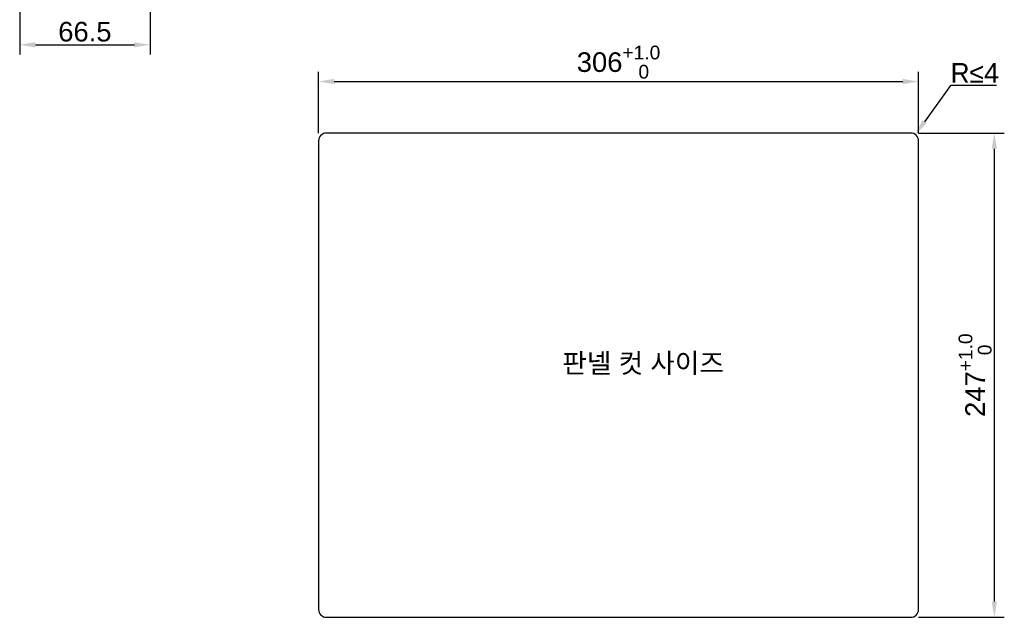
# Model space of a CAD drawing. Header units: millimetres. Extents: x 0 to 2577, y 0 to 841.
# Tile 53 of 68: x 2075 to 2577, y 0 to 305. Entities that reach past the tile are written whole.
import ezdxf

# ---------------------------------------------------------------- set-up
doc = ezdxf.new("R2010")
doc.units = ezdxf.units.MM
doc.layers.add('11_COMPONENTS', color=7, linetype='Continuous')
doc.styles.get("Standard").update_dxf_attribs({"font": 'ARIAL.TTF'})
doc.dimstyles.new('WALL', dxfattribs={"dimtxt": 10, "dimasz": 8, "dimexe": 5, "dimexo": 5, "dimgap": 1.5, "dimtad": 1, "dimtoh": 1, "dimdsep": 46, "dimtxsty": 'Standard', "dimcen": 0, "dimadec": 0, "dimazin": 0, "dimtp": 0.001, "dimtm": 0.001, "dimtfac": 1, "dimtofl": 0, "dimtmove": 0, "dimatfit": 3, "dimfxl": 1, "dimtolj": 1, "dimarcsym": 0})

# ---------------------------------------------------------------- blocks, each defined once
blk = doc.blocks.new('*D30')
at = {"color": 0, "lineweight": -2}
for p, q in [((2141.04, 420.23), (2141.04, 287.42)), ((2074.54, 355.38), (2074.54, 287.42)), ((2082.54, 292.42), (2133.04, 292.42))]:
    blk.add_line(p, q, dxfattribs=at)
at = {"color": 0}
for points in [[(2082.54, 293.75), (2082.54, 291.08), (2074.54, 292.42)], [(2133.04, 293.75), (2133.04, 291.08), (2141.04, 292.42)]]:
    blk.add_solid(points, dxfattribs=at)
at = {"layer": 'Defpoints', "color": 0}
for p in [(2141.04, 425.23), (2074.54, 360.38), (2141.04, 292.42)]:
    blk.add_point(p, dxfattribs=at)
at = {"color": 0, "insert": (2107.79, 299.02), "char_height": 10, "attachment_point": 5}
blk.add_mtext('\\A1;66.5', dxfattribs=at)
blk = doc.blocks.new('*D33')
at = {"color": 0, "lineweight": -2}
for p, q in [((2226.98, 247.4), (2226.98, 278.67)), ((2532.98, 247.4), (2532.98, 278.67)), ((2234.98, 273.67), (2524.98, 273.67))]:
    blk.add_line(p, q, dxfattribs=at)
at = {"color": 0}
for points in [[(2234.98, 275), (2234.98, 272.33), (2226.98, 273.67)], [(2524.98, 275), (2524.98, 272.33), (2532.98, 273.67)]]:
    blk.add_solid(points, dxfattribs=at)
at = {"layer": 'Defpoints', "color": 0}
for p in [(2532.98, 273.67), (2226.98, 242.4), (2532.98, 242.4)]:
    blk.add_point(p, dxfattribs=at)
at = {"color": 0, "insert": (2379.98, 283.57), "char_height": 10, "attachment_point": 5}
blk.add_mtext('\\A1;306{\\H0.7x;\\S+1.0^    0;}', dxfattribs=at)
blk = doc.blocks.new('*D34')
at = {"color": 0, "lineweight": -2}
for p, q in [((2532.98, 247.4), (2576.64, 247.4)), ((2571.64, 239.4), (2571.64, 8.4)), ((2532.98, 0.4), (2576.64, 0.4))]:
    blk.add_line(p, q, dxfattribs=at)
at = {"color": 0}
for points in [[(2570.31, 239.4), (2572.98, 239.4), (2571.64, 247.4)], [(2570.31, 8.4), (2572.98, 8.4), (2571.64, 0.4)]]:
    blk.add_solid(points, dxfattribs=at)
at = {"layer": 'Defpoints', "color": 0}
for p in [(2527.98, 247.4), (2527.98, 0.4), (2571.64, 0.4)]:
    blk.add_point(p, dxfattribs=at)
at = {"color": 0, "insert": (2561.83, 123.9), "char_height": 10, "attachment_point": 5, "rotation": 90}
blk.add_mtext('\\A1;247{\\H0.7x;\\S+1.0^    0;}', dxfattribs=at)
blk = doc.blocks.new('*D32')
at = {"color": 0, "lineweight": -2}
for p, q in [((2549.28, 271.58), (2536, 253.14)), ((2572.7, 271.58), (2549.28, 271.58))]:
    blk.add_line(p, q, dxfattribs=at)
at = {"color": 0}
blk.add_solid([(2534.92, 253.92), (2537.08, 252.36), (2531.32, 246.65)], dxfattribs=at)
at = {"layer": 'Defpoints', "color": 0}
for p in [(2531.32, 246.65), (2528.98, 243.4)]:
    blk.add_point(p, dxfattribs=at)
at = {"color": 0, "insert": (2561.74, 278.08), "char_height": 10, "attachment_point": 5}
blk.add_mtext('\\A1;{\\fCentury Gothic|b0|i0|c0|p34;R≤}4', dxfattribs=at)

msp = doc.modelspace()

# ---------------------------------------------------------------- linework, layer by layer
at = {"layer": '11_COMPONENTS', "color": 6, "linetype": 'Continuous'}
for p, q in [((2528.984, 247.401), (2230.984, 247.401)), ((2226.984, 243.401), (2226.984, 4.401)), ((2532.984, 4.401), (2532.984, 243.401)), ((2230.984, 0.401), (2528.984, 0.401))]:
    msp.add_line(p, q, dxfattribs=at)
for centre, start, end in [((2230.984, 243.401), 90, 180), ((2528.984, 243.401), 0, 90), ((2230.984, 4.401), 180, 270), ((2528.984, 4.401), 270, 0)]:
    msp.add_arc(centre, 4, start, end, dxfattribs=at)

# ---------------------------------------------------------------- texts
at = {"color": 6, "insert": (2392.533, 129.506), "char_height": 10, "attachment_point": 5}
msp.add_mtext('\\A1;{\\fGulim|b0|i0|c129|p50;판넬 컷 사이즈}', dxfattribs=at)

# ---------------------------------------------------------------- dimensions: what is measured, and where the dimension line sits
at = {"color": 5}
dim = msp.add_linear_dim(base=(2141.041, 292.416), p1=(2074.541, 360.378), p2=(2141.041, 425.228), dimstyle='WALL', dxfattribs=at)
dim.commit()
dim.dimension.update_dxf_attribs({"geometry": '*D30', "text_midpoint": (2107.791, 292.416), "dimtype": 160})
at = {"color": 6}
dim = msp.add_linear_dim(base=(2532.984, 273.665), p1=(2226.984, 242.401), p2=(2532.984, 242.401), text='<>{\\H0.7x;\\S+1.0^    0;}', dimstyle='WALL', dxfattribs=at)
dim.commit()
dim.dimension.update_dxf_attribs({"geometry": '*D33', "text_midpoint": (2379.984, 273.665), "dimtype": 160})
dim = msp.add_radius_dim(center=(2528.984, 243.401), mpoint=(2531.321, 246.646), text='{\\fCentury Gothic|b0|i0|c0|p34;R≤}4', dimstyle='WALL', dxfattribs=at)
dim.commit()
dim.dimension.update_dxf_attribs({"geometry": '*D32', "text_midpoint": (2561.74, 271.584), "dimtype": 164})
dim = msp.add_linear_dim(base=(2571.645, 0.401), p1=(2527.984, 247.401), p2=(2527.984, 0.401), angle=90, text='<>{\\H0.7x;\\S+1.0^    0;}', dimstyle='WALL', dxfattribs=at)
dim.commit()
dim.dimension.update_dxf_attribs({"geometry": '*D34', "text_midpoint": (2571.645, 123.901), "dimtype": 160})

doc.saveas('drawing.dxf')
